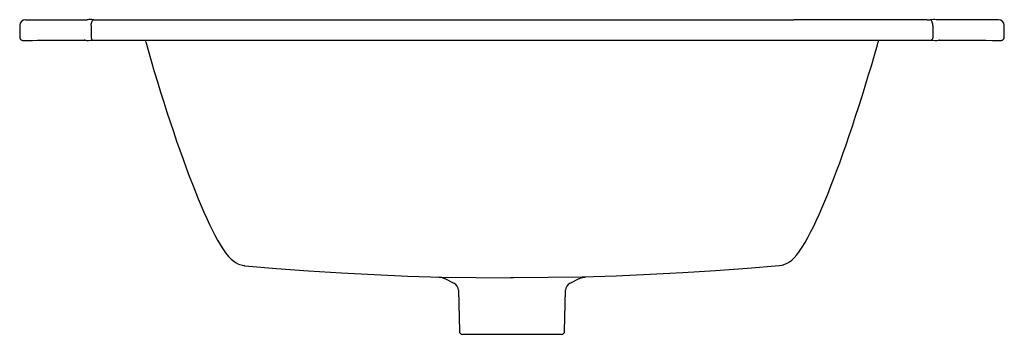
# Model space of a CAD drawing. Header units: millimetres. Extents: x -0.305 to 0.305, y -0.182 to 0.013.
import ezdxf

# ---------------------------------------------------------------- set-up
doc = ezdxf.new("R2010")
doc.units = ezdxf.units.MM
doc.layers.add('BLOCKS', color=3, linetype='Continuous')

msp = doc.modelspace()

# ---------------------------------------------------------------- linework, layer by layer
at = {"layer": 'BLOCKS', "linetype": 'Continuous'}
for p, q in [((-0.30103, 0.01268), (-0.30102, 0.01268)), ((-0.30102, 0.01268), (-0.28963, 0.01268)), ((-0.28963, 0.01268), (-0.2628, 0.01268)), ((-0.25688, 0.01268), (-0.20258, 0.01268)), ((-0.20258, 0.01268), (-0.19683, 0.01268)), ((-0.19683, 0.01268), (-0.18558, 0.01268)), ((-0.18558, 0.01268), (-0.17431, 0.01268)), ((-0.17431, 0.01268), (0.17431, 0.01268)), ((0.18558, 0.01268), (0.17431, 0.01268)), ((0.19683, 0.01268), (0.18558, 0.01268)), ((0.20258, 0.01268), (0.19683, 0.01268)), ((0.25688, 0.01268), (0.20258, 0.01268)), ((0.28963, 0.01268), (0.26273, 0.01268)), ((0.30102, 0.01268), (0.28963, 0.01268)), ((0.30103, 0.01268), (0.30102, 0.01268)), ((-0.30453, 0.00918), (-0.30453, 0.00188)), ((-0.26026, 0.0092), (-0.26026, 0.00194)), ((0.26026, 0.0092), (0.26026, 0.00194)), ((0.30453, 0.00201), (0.30453, 0.00918)), ((-0.29358, 0), (-0.26454, 0)), ((-0.25594, 0), (0.25594, 0)), ((0.26454, 0), (0.29319, 0)), ((0.25594, -0.00003), (0.25934, -0.00007)), ((-0.04153, -0.14781), (-0.03595, -0.1506)), ((0.001, -0.14732), (-0.001, -0.14732)), ((0.03595, -0.1506), (0.04154, -0.1478)), ((-0.03318, -0.15495), (-0.03255, -0.18037)), ((0.03255, -0.18037), (0.03318, -0.15495)), ((0.03055, -0.18232), (-0.03055, -0.18232))]:
    msp.add_line(p, q, dxfattribs=at)
at = {"layer": 'BLOCKS'}
for p, q in [((-0.25867, 0.0127), (-0.25688, 0.01268)), ((0.25688, 0.01268), (0.25871, 0.0127))]:
    msp.add_line(p, q, dxfattribs=at)
at = {"layer": 'BLOCKS', "linetype": 'Continuous', "flags": 128}
for points in [[(-0.25872, 0.0127), (-0.25989, 0.01272), (-0.26096, 0.01272), (-0.26183, 0.01272), (-0.26251, 0.01269), (-0.26279, 0.01267)], [(-0.26026, 0.0092), (-0.26022, 0.0099), (-0.26012, 0.01057), (-0.25997, 0.01119), (-0.25977, 0.01172), (-0.25953, 0.01216), (-0.25926, 0.01247), (-0.25897, 0.01265), (-0.25867, 0.0127)], [(0.26026, 0.0092), (0.26022, 0.0099), (0.26012, 0.01057), (0.25997, 0.01119), (0.25977, 0.01172), (0.25953, 0.01216), (0.25926, 0.01247), (0.25897, 0.01265), (0.25867, 0.0127)], [(0.26279, 0.01267), (0.26266, 0.01268), (0.26234, 0.0127), (0.26161, 0.01272), (0.26072, 0.01272), (0.25956, 0.01271), (0.25871, 0.0127)], [(-0.30429, 0.00092), (-0.30429, 0.00092), (-0.30395, 0.00046), (-0.30357, 0.00017), (-0.30323, 0), (-0.30298, -0.00008), (-0.30279, -0.00012), (-0.30256, -0.00015), (-0.30221, -0.00017), (-0.30151, -0.00019), (-0.30062, -0.00019), (-0.29944, -0.00018), (-0.29808, -0.00016), (-0.29658, -0.00012), (-0.29358, 0)], [(-0.26026, 0.00194), (-0.26023, 0.00152), (-0.26016, 0.00112), (-0.26006, 0.00075), (-0.25993, 0.00044), (-0.25977, 0.0002), (-0.2596, 0.00003), (-0.25942, -0.00005), (-0.25934, -0.00005)], [(0.26026, 0.00194), (0.26023, 0.00152), (0.26016, 0.00112), (0.26006, 0.00075), (0.25993, 0.00044), (0.25977, 0.0002), (0.2596, 0.00003), (0.25942, -0.00005), (0.25934, -0.00005)], [(0.29319, 0), (0.29722, -0.00014), (0.29866, -0.00017), (0.29994, -0.00019), (0.30101, -0.00019), (0.30185, -0.00018), (0.30249, -0.00016), (0.30281, -0.00012), (0.30308, -0.00006), (0.30341, 0.00008), (0.30387, 0.00039), (0.30427, 0.0009)], [(-0.26426, -0.00002), (-0.26407, -0.00005), (-0.26369, -0.00008), (-0.26293, -0.0001), (-0.26199, -0.00011), (-0.26076, -0.00009), (-0.25937, -0.00005), (-0.2592, -0.00005)], [(-0.25934, -0.00006), (-0.25772, -0.00001), (-0.25594, -0.00003)], [(-0.22658, -0.00098), (-0.22686, -0.00022), (-0.22697, 0)], [(-0.22658, -0.00099), (-0.22511, -0.00616), (-0.22319, -0.01278), (-0.22125, -0.01934), (-0.2193, -0.02582), (-0.21736, -0.03213), (-0.2154, -0.03836), (-0.21342, -0.04454), (-0.21143, -0.05065), (-0.20943, -0.05665), (-0.20744, -0.06253), (-0.20545, -0.06825), (-0.20348, -0.0738), (-0.20153, -0.07916), (-0.19961, -0.08432), (-0.19773, -0.08925), (-0.19588, -0.09395), (-0.19408, -0.09841), (-0.19233, -0.10261), (-0.19059, -0.10665), (-0.18887, -0.1105), (-0.18717, -0.11415), (-0.18549, -0.1176), (-0.18384, -0.12084), (-0.1822, -0.12386), (-0.18057, -0.12666), (-0.17893, -0.12927), (-0.17721, -0.13171), (-0.17529, -0.13406), (-0.17362, -0.13576), (-0.17211, -0.137), (-0.17062, -0.13799), (-0.1691, -0.13876), (-0.16749, -0.13934), (-0.16581, -0.1397), (-0.16518, -0.13975)], [(0.16521, -0.13976), (0.16546, -0.13975), (0.16716, -0.13943), (0.16875, -0.1389), (0.17023, -0.1382), (0.17165, -0.13733), (0.17305, -0.13626), (0.1745, -0.13491), (0.17611, -0.13312), (0.1779, -0.13078), (0.17956, -0.12831), (0.18132, -0.12539), (0.18304, -0.12234), (0.18474, -0.11909), (0.18645, -0.11565), (0.18818, -0.112), (0.18992, -0.10814), (0.19169, -0.1041), (0.19348, -0.09986), (0.19528, -0.09546), (0.19708, -0.0909), (0.19892, -0.08615), (0.2008, -0.08115), (0.20271, -0.07594), (0.20465, -0.07053), (0.20661, -0.06493), (0.20858, -0.05916), (0.21057, -0.05324), (0.21256, -0.04719), (0.21455, -0.04104), (0.21652, -0.0348), (0.21848, -0.02851), (0.2204, -0.02218), (0.22229, -0.01585), (0.22419, -0.00935), (0.22607, -0.00279), (0.22658, -0.00099)], [(0.22697, 0), (0.22686, -0.00022), (0.22658, -0.00098)], [(0.25934, -0.00005), (0.26049, -0.00009), (0.26172, -0.0001), (0.26275, -0.00011), (0.26356, -0.00009), (0.26418, -0.00004), (0.26427, -0.00002)], [(-0.16516, -0.13979), (-0.1456, -0.14147), (-0.12578, -0.14296), (-0.10556, -0.14425), (-0.08516, -0.14532), (-0.06436, -0.14618), (-0.04344, -0.1468), (-0.02231, -0.14719), (-0.001, -0.14732)], [(0.16516, -0.13979), (0.14566, -0.14147), (0.1258, -0.14296), (0.10571, -0.14424), (0.08537, -0.14531), (0.0645, -0.14618), (0.0435, -0.1468), (0.02243, -0.14718), (0.001, -0.14732)], [(-0.0454, -0.14676), (-0.04509, -0.14679), (-0.04424, -0.1469), (-0.04329, -0.14712), (-0.04227, -0.14747), (-0.04172, -0.14776)], [(0.04155, -0.14781), (0.04176, -0.1477), (0.04274, -0.14729), (0.04364, -0.14703), (0.04441, -0.14687), (0.04502, -0.14679), (0.0454, -0.14676)]]:
    msp.add_lwpolyline(points, dxfattribs=at)
at = {"layer": 'BLOCKS', "linetype": 'Continuous'}
for centre, radius, start, end in [((-0.30103, 0.00918), 0.0035, 90, 180), ((0.30103, 0.00918), 0.0035, 0, 90), ((-0.03818, -0.15507), 0.005, 1.43253, 63.43495), ((0.03818, -0.15507), 0.005, 116.56505, 178.56747), ((-0.03055, -0.18032), 0.002, 181.43253, 270), ((0.03055, -0.18032), 0.002, 270, 358.56747)]:
    msp.add_arc(centre, radius, start, end, dxfattribs=at)
at = {"layer": 'BLOCKS'}
for centre, radius, start, end in [((-0.30249, 0.00188), 0.00204, 180.16068, 208.1416), ((-0.26448, -0.00103), 0.00104, 77.83899, 93.54021), ((0.2645, -0.00147), 0.00147, 88.39056, 99.22404), ((0.30227, 0.00194), 0.00226, 332.52255, 1.67322)]:
    msp.add_arc(centre, radius, start, end, dxfattribs=at)

doc.saveas('drawing.dxf')
